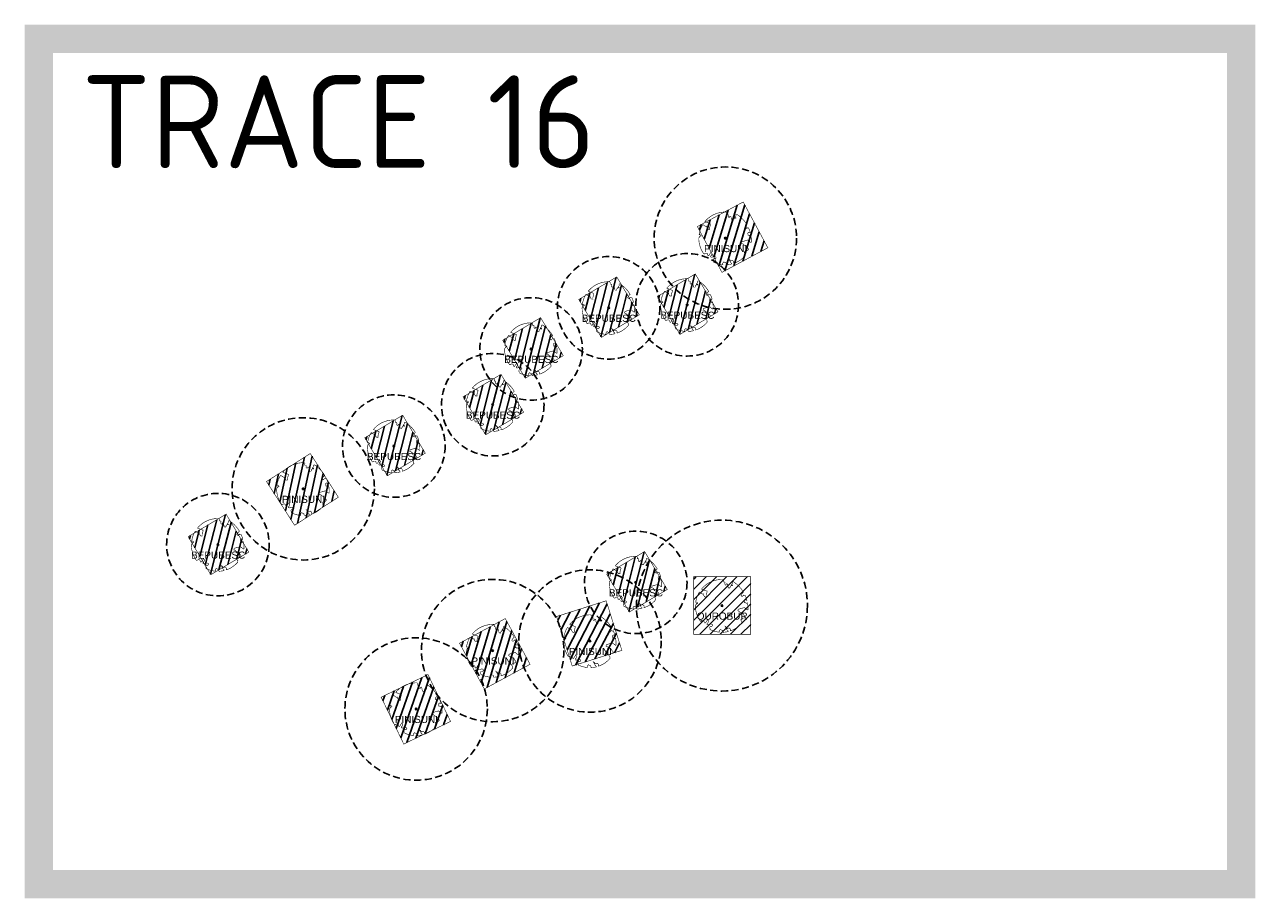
# Model space of a CAD drawing. Header units: metres. Extents: x 125971 to 135882, y 397879 to 402194.
# Tile 12 of 13: x 132446 to 132662, y 400820 to 400973. Entities that reach past the tile are written whole.
import ezdxf
from ezdxf.enums import TextEntityAlignment as Align

# ---------------------------------------------------------------- set-up
doc = ezdxf.new("R2010")
doc.units = ezdxf.units.M
doc.linetypes.add('DASHED', pattern=[0.75, 0.5, -0.25])
doc.linetypes.add('HIDDEN', pattern=[0.375, 0.25, -0.125])
for name, color, linetype in [('01-XX-XX-VIEWPORTS', 10, 'DASHED'), ('03_INR_BOMEN_GROOT', 74, 'Continuous'), ('03_INR_BOMEN_GROOT @ 1', 74, 'Continuous'), ('03_INR_BOMEN_GROOT_TEKST', 7, 'Continuous'), ('N-GV-GR-BOOMSPIELGEL-BEPUBESC', 83, 'Continuous'), ('N-GV-GR-BOOMSPIELGEL-PINISUNI', 83, 'Continuous'), ('N-GV-GR-BOOMSPIELGEL-TICORDAT', 83, 'Continuous'), ('N-GV-GR-GROEIPLAATS BOMEN', 32, 'Continuous'), ('N-GV-GR-GROEIPLAATS BOMEN-A', 32, 'Continuous')]:
    doc.layers.add(name, color=color, linetype=linetype)
doc.styles.add('M_1_1000_PS_2.5MM', font='arial.ttf', dxfattribs={"height": 2.5})
doc.styles.add('NLCS-ISO-M200-T25', font='NLCS-ISO.ttf', dxfattribs={"height": 0.5})

# ---------------------------------------------------------------- blocks, each defined once
blk = doc.blocks.new('INR_BOMEN_GROOT')
at = {"layer": '03_INR_BOMEN_GROOT', "const_width": 0.2}
blk.add_lwpolyline([(-0.79, -8.62), (-0.81, -8.64), (-0.82, -8.65), (-0.84, -8.67), (-0.85, -8.68), (-0.86, -8.69), (-0.88, -8.71), (-0.89, -8.72), (-0.9, -8.74), (-0.92, -8.76), (-0.93, -8.78), (-0.94, -8.81), (-0.94, -8.84), (-0.95, -8.88), (-0.94, -8.93), (-0.93, -8.99), (-0.87, -9.21, -0.52938), (-0.97, -9.32, -0.087139), (-4.06, -8.46, -0.372341), (-4.18, -8.18), (-4.3, -7.53), (-3.99, -7.22), (-3.64, -7.29), (-3.23, -6.98), (-3.39, -6.59), (-3.82, -6.45), (-4.96, -6.71), (-5.24, -6.56), (-5.21, -6.31), (-4.95, -6.15), (-4.71, -5.38), (-5.02, -4.88), (-5.79, -6.12, -0.504641), (-6.23, -5.74, 0.331948), (-6.48, -5.34, 0.282008), (-7.3, -5.49), (-7.24, -5.46, -0.512156), (-7.61, -5.46, -0.16076), (-9.32, 0.1), (-9.1, 0.31), (-9.1, 0.54), (-8.89, 0.58), (-8.92, 0.8), (-8.59, 0.7), (-8.49, 0.95), (-8.89, 1.22), (-9.02, 1.32), (-9.24, 1.1, -0.106371), (-7.94, 4.77), (-6.78, 4.02), (-6.56, 4.17), (-6.42, 3.56), (-6.01, 3.06), (-5.53, 3.06), (-5.54, 3.64), (-5.18, 4.9), (-5.23, 5.14), (-5.5, 5.17), (-7.19, 5.82, -0.236298), (0.41, 9.17, 0.159625), (0.63, 8.72, 0.350802), (0.58, 8.28, -0.504641), (1.1, 8.03), (0.97, 7.63), (1.18, 7.25), (1.47, 7.27), (1.51, 7.58), (1.72, 7.7), (1.98, 7.51), (2.19, 6.35), (2.36, 6.19), (2.78, 6.2), (2.9, 6.7), (3.07, 6.76), (3.24, 7.17), (3.66, 6.94, 0.733583), (3.51, 7.26, -0.861625), (3.42, 7.55, 0.279978), (3.74, 8.03), (3.72, 8.05, -0.827056), (4.04, 8.38, -0.116774), (7.59, 4.67), (7.52, 4.66), (7.47, 4.65), (7.42, 4.63), (7.39, 4.61), (7.36, 4.59), (7.34, 4.57), (7.32, 4.55), (6.89, 3.99), (6.88, 3.97), (6.87, 3.96), (6.87, 3.94), (6.86, 3.92), (6.85, 3.9), (6.85, 3.88), (6.84, 3.86), (6.83, 3.84), (6.82, 3.81), (6.81, 3.79), (6.79, 3.76), (6.78, 3.73), (6.76, 3.7), (6.75, 3.67), (6.73, 3.64), (6.72, 3.61), (6.71, 3.58), (6.71, 3.55), (6.7, 3.53), (6.7, 3.5), (6.7, 3.48), (6.71, 3.46), (6.71, 3.45), (6.72, 3.43), (6.73, 3.42), (6.75, 3.42), (6.76, 3.41), (6.78, 3.41), (6.8, 3.41), (6.82, 3.41), (6.84, 3.41), (6.86, 3.4), (6.88, 3.39), (6.91, 3.38), (6.93, 3.37), (6.95, 3.36), (6.97, 3.34), (7, 3.32), (7.02, 3.3), (7.05, 3.28), (7.07, 3.26), (7.1, 3.24), (7.12, 3.22), (7.14, 3.2), (7.59, 3.71), (7.61, 3.68), (7.63, 3.66), (7.65, 3.63), (7.67, 3.6), (7.69, 3.57), (7.72, 3.54), (7.76, 3.53), (7.82, 3.52), (7.9, 3.53), (8.01, 3.55), (8.15, 3.6, -0.040997), (8.76, 1.88), (8.44, 1.93), (8.16, 2.11), (8.01, 1.98), (7.83, 1.7), (8, 1.43), (7.91, 1.04), (8.27, 1.01), (8.51, 0.77), (8.95, 1.06, -0.05814), (9.12, -1.52), (8.87, -1.47), (7.86, -0.67), (7.42, -0.82), (5.72, -1.27), (5.58, -1.83), (6.23, -2.09), (6.33, -2.31), (7.54, -2.9), (7.56, -3.23), (7.97, -3.58), (8.13, -3.91), (7.86, -4.35), (7.24, -4.45), (6.67, -4.81), (6.67, -5.19), (7.02, -5.61), (6.93, -5.78), (7.06, -6.05, -0.13428), (3.04, -8.84, -0.541727), (2.92, -8.75), (2.94, -8.48), (2.94, -8.35), (2.92, -8.24), (2.89, -8.17), (2.85, -8.11), (2.81, -8.07), (2.76, -8.03), (2.72, -8), (2.68, -7.97), (2.64, -7.94), (2.61, -7.91), (2.58, -7.88), (2.55, -7.85), (2.52, -7.83), (2.49, -7.82), (2.46, -7.81), (2.43, -7.81), (2.4, -7.82), (2.36, -7.84), (2.33, -7.85), (2.29, -7.87), (2.25, -7.89), (2.21, -7.91), (2.17, -7.93), (2.14, -7.94), (2.1, -7.95), (2.06, -7.96), (2.02, -7.96), (1.98, -7.97), (1.95, -7.97), (1.92, -7.98), (1.88, -8), (1.86, -8.01), (1.83, -8.04), (1.8, -8.06), (1.78, -8.09), (1.76, -7.91), (1.72, -7.86), (1.52, -7.53), (1.12, -7.31), (1.69, -8.24), (1.68, -8.27), (1.68, -8.3), (1.67, -8.33), (1.67, -8.35), (1.68, -8.38), (1.69, -8.41), (1.71, -8.44), (1.74, -8.47), (1.78, -8.5), (1.82, -8.53), (1.87, -8.58), (1.92, -8.63), (1.98, -8.69), (2.04, -8.77), (2.19, -8.96, -0.543104), (2.14, -9.11, -0.046766), (0.43, -9.36, -0.385168), (0.33, -9.28), (0.28, -8.93), (0.25, -8.82), (0.22, -8.74), (0.19, -8.69), (0.16, -8.66), (0.12, -8.65), (0.09, -8.64), (0.05, -8.64), (0.02, -8.64), (-0.02, -8.63), (-0.05, -8.62), (-0.08, -8.61), (-0.11, -8.6), (-0.14, -8.59), (-0.17, -8.58), (-0.2, -8.56), (-0.23, -8.55), (-0.25, -8.54), (-0.28, -8.52), (-0.31, -8.51), (-0.33, -8.5), (-0.35, -8.48), (-0.37, -8.47), (-0.39, -8.45), (-0.4, -8.43), (-0.41, -8.42), (-0.42, -8.4), (-0.43, -8.38), (-0.44, -8.37), (-0.45, -8.36), (-0.46, -8.35), (-0.48, -8.34), (-0.49, -8.34), (-0.51, -8.34), (-0.53, -8.34), (-0.55, -8.35), (-0.57, -8.36), (-0.59, -8.38), (-0.61, -8.4), (-0.64, -8.42), (-0.66, -8.44), (-0.68, -8.47), (-0.7, -8.49), (-0.72, -8.52), (-0.74, -8.55), (-0.76, -8.57), (-0.77, -8.6)], format="xyb", close=True, dxfattribs=at)
at = {"layer": '03_INR_BOMEN_GROOT', "color": 7}
blk.add_circle((0, 0), 0.274, dxfattribs=at)
at = {"layer": '03_INR_BOMEN_GROOT_TEKST', "style": 'M_1_1000_PS_2.5MM'}
blk.add_attdef('ES', text='', height=2.5, dxfattribs=at).set_placement((0.09, -4.92), align=Align.CENTER)

msp = doc.modelspace()

# ---------------------------------------------------------------- hatches: boundary and pattern name
at = {"layer": 'N-GV-GR-GROEIPLAATS BOMEN-A', "linetype": 'HIDDEN', "ltscale": 2000}
h = msp.add_hatch(dxfattribs=at)
h.set_pattern_fill('ANSI31', color=256, scale=0.4, angle=28.2264)
h.set_pattern_definition([(73.2263508, (209115.3521, -9691.1174), (-1.215964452, 0.3665111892), [])])
h.paths.add_polyline_path([(132568.16, 400929.87), (132576.21, 400934.19), (132571.89, 400942.23), (132563.85, 400937.91)])
h = msp.add_hatch(dxfattribs=at)
h.set_pattern_fill('ANSI31', color=256, scale=0.4, angle=30.7634)
h.set_pattern_definition([(75.76340422, (227185.51, -5897.2624), (-1.230996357, 0.312326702), [])])
h.paths.add_polyline_path([(132546.99, 400918.45), (132553.65, 400922.41), (132549.69, 400929.07), (132543.03, 400925.11)])
h = msp.add_hatch(dxfattribs=at)
h.set_pattern_fill('ANSI31', color=256, scale=0.4, angle=30.7634)
h.set_pattern_definition([(75.76340422, (227199.3056, -5896.7417), (-1.230996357, 0.312326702), [])])
h.paths.add_polyline_path([(132560.79, 400918.97), (132567.45, 400922.93), (132563.48, 400929.59), (132556.82, 400925.63)])
h = msp.add_hatch(dxfattribs=at)
h.set_pattern_fill('ANSI31', color=256, scale=0.4, angle=30.7634)
h.set_pattern_definition([(75.76340422, (227172.1658, -5904.4245), (-1.230996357, 0.312326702), [])])
h.paths.add_polyline_path([(132533.65, 400911.28), (132540.31, 400915.25), (132536.34, 400921.91), (132529.68, 400917.94)])
h = msp.add_hatch(dxfattribs=at)
h.set_pattern_fill('ANSI31', color=256, scale=0.4, angle=30.7634)
h.set_pattern_definition([(75.76340422, (227165.2049, -5914.3711), (-1.230996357, 0.312326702), [])])
h.paths.add_polyline_path([(132526.69, 400901.34), (132533.35, 400905.3), (132529.38, 400911.96), (132522.72, 400908)])
h = msp.add_hatch(dxfattribs=at)
h.set_pattern_fill('ANSI31', color=256, scale=0.4, angle=30.7634)
h.set_pattern_definition([(75.76340422, (227147.9479, -5921.5541), (-1.230996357, 0.312326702), [])])
h.paths.add_polyline_path([(132509.43, 400894.15), (132516.09, 400898.12), (132512.12, 400904.78), (132505.47, 400900.81)])
h = msp.add_hatch(dxfattribs=at)
h.set_pattern_fill('ANSI31', color=256, scale=0.4, angle=32.6864)
h.set_pattern_definition([(77.68635023, (240739.6946, -2539.5776), (-1.2407833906, 0.2708441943), [])])
h.paths.add_polyline_path([(132493.15, 400885.45), (132500.83, 400890.38), (132495.9, 400898.06), (132488.22, 400893.13)])
h = msp.add_hatch(dxfattribs=at)
h.set_pattern_fill('ANSI31', color=256, scale=0.4, angle=30.7634)
h.set_pattern_definition([(75.76340422, (227116.9545, -5938.9302), (-1.230996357, 0.312326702), [])])
h.paths.add_polyline_path([(132478.44, 400876.78), (132485.1, 400880.74), (132481.13, 400887.4), (132474.47, 400883.44)])
h = msp.add_hatch(dxfattribs=at)
h.set_pattern_fill('ANSI31', color=256, scale=0.4, angle=30.7634)
h.set_pattern_definition([(75.76340422, (227190.4148, -5945.4878), (-1.230996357, 0.312326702), [])])
h.paths.add_polyline_path([(132551.9, 400870.22), (132558.56, 400874.18), (132554.59, 400880.84), (132547.93, 400876.88)])
h = msp.add_hatch(dxfattribs=at)
h.set_pattern_fill('ANSI31', color=256, scale=0.4)
h.set_pattern_definition([(45, (5800.9814, 2890.2892), (-0.898025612, 0.898025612), [])])
h.paths.add_polyline_path([(132563.2, 400866.3), (132573.2, 400866.3), (132573.2, 400876.44), (132563.2, 400876.44)])
h = msp.add_hatch(dxfattribs=at)
h.set_pattern_fill('ANSI31', color=256, scale=0.4, angle=17.5448)
h.set_pattern_definition([(62.5447939, (131653.9751, -16833.2709), (-1.1269618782, 0.5855398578), [])])
h.paths.add_polyline_path([(132541.88, 400860.73), (132550.59, 400863.48), (132547.84, 400872.19), (132539.13, 400869.43)])
h = msp.add_hatch(dxfattribs=at)
h.set_pattern_fill('ANSI31', color=256, scale=0.4, angle=28.4146)
h.set_pattern_definition([(73.41462108, (210422.4934, -9510.5437), (-1.2171622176, 0.3625136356), [])])
h.paths.add_polyline_path([(132526.45, 400856.7), (132534.48, 400861.04), (132530.13, 400869.07), (132522.1, 400864.73)])
h = msp.add_hatch(dxfattribs=at)
h.set_pattern_fill('ANSI31', color=256, scale=0.4, angle=25.758)
h.set_pattern_definition([(70.7579631, (191303.7788, -12689.6969), (-1.1990512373, 0.4185404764), [])])
h.paths.add_polyline_path([(132512.31, 400847.03), (132520.53, 400851), (132516.56, 400859.23), (132508.34, 400855.26)])

# ---------------------------------------------------------------- linework, layer by layer
at = {"layer": '01-XX-XX-VIEWPORTS', "ltscale": 100, "const_width": 5}
msp.add_lwpolyline([(132448.26, 400822.42), (132659.29, 400822.42), (132659.29, 400970.88), (132448.26, 400970.88)], close=True, dxfattribs=at)
at = {"layer": 'N-GV-GR-BOOMSPIELGEL-BEPUBESC', "linetype": 'HIDDEN', "ltscale": 5}
for centre in [(132562.06, 400924.17), (132548.27, 400923.64), (132534.66, 400916.42), (132527.93, 400906.63), (132510.57, 400899.36), (132479.69, 400882.05), (132553.03, 400875.42)]:
    msp.add_circle(centre, 9, dxfattribs=at)
at = {"layer": 'N-GV-GR-BOOMSPIELGEL-PINISUNI', "linetype": 'HIDDEN', "ltscale": 5}
for centre in [(132568.76, 400935.88), (132494.66, 400891.85), (132545.01, 400865.13), (132527.93, 400863.45), (132514.48, 400853.19)]:
    msp.add_circle(centre, 12.5, dxfattribs=at)
at = {"layer": 'N-GV-GR-BOOMSPIELGEL-TICORDAT', "linetype": 'HIDDEN', "ltscale": 5}
msp.add_circle((132568.16, 400871.34), 15, dxfattribs=at)
at = {"layer": 'N-GV-GR-GROEIPLAATS BOMEN', "linetype": 'HIDDEN', "ltscale": 2000, "const_width": 0.1}
for points in [[(132568.16, 400929.87), (132576.21, 400934.19), (132571.89, 400942.23), (132563.85, 400937.91)], [(132546.99, 400918.45), (132553.65, 400922.41), (132549.69, 400929.07), (132543.03, 400925.11)], [(132560.79, 400918.97), (132567.45, 400922.93), (132563.48, 400929.59), (132556.82, 400925.63)], [(132533.65, 400911.28), (132540.31, 400915.25), (132536.34, 400921.91), (132529.68, 400917.94)], [(132526.69, 400901.34), (132533.35, 400905.3), (132529.38, 400911.96), (132522.72, 400908)], [(132509.43, 400894.15), (132516.09, 400898.12), (132512.12, 400904.78), (132505.47, 400900.81)], [(132493.15, 400885.45), (132500.83, 400890.38), (132495.9, 400898.06), (132488.22, 400893.13)], [(132478.44, 400876.78), (132485.1, 400880.74), (132481.13, 400887.4), (132474.47, 400883.44)], [(132551.9, 400870.22), (132558.56, 400874.18), (132554.59, 400880.84), (132547.93, 400876.88)], [(132563.2, 400866.3), (132573.2, 400866.3), (132573.2, 400876.44), (132563.2, 400876.44)], [(132541.88, 400860.73), (132550.59, 400863.48), (132547.84, 400872.19), (132539.13, 400869.43)], [(132526.45, 400856.7), (132534.48, 400861.04), (132530.13, 400869.07), (132522.1, 400864.73)], [(132512.31, 400847.03), (132520.53, 400851), (132516.56, 400859.23), (132508.34, 400855.26)]]:
    msp.add_lwpolyline(points, close=True, dxfattribs=at)

# ---------------------------------------------------------------- block references
at = {"layer": '03_INR_BOMEN_GROOT @ 1', "xscale": 0.5, "yscale": 0.5, "zscale": 0.5}
for p, values in [((132568.76, 400935.88), {'ES': 'PINISUNI'}), ((132562.06, 400924.17), {'ES': 'BEPUBESC'}), ((132548.27, 400923.64), {'ES': 'BEPUBESC'}), ((132534.66, 400916.42), {'ES': 'BEPUBESC'}), ((132527.93, 400906.63), {'ES': 'BEPUBESC'}), ((132510.57, 400899.36), {'ES': 'BEPUBESC'}), ((132494.66, 400891.85), {'ES': 'PINISUNI'}), ((132479.69, 400882.05), {'ES': 'BEPUBESC'}), ((132553.03, 400875.42), {'ES': 'BEPUBESC'}), ((132568.16, 400871.34), {'ES': 'QUROBUR'}), ((132527.93, 400863.45), {'ES': 'PINISUNI'}), ((132545.01, 400865.13), {'ES': 'PINISUNI'}), ((132514.48, 400853.19), {'ES': 'PINISUNI'})]:
    msp.add_blockref('INR_BOMEN_GROOT', p, dxfattribs=at).add_auto_attribs(values)

# ---------------------------------------------------------------- texts
at = {"layer": '01-XX-XX-VIEWPORTS', "insert": (132455.73, 400964.47), "char_height": 16.283, "attachment_point": 1, "style": 'NLCS-ISO-M200-T25'}
msp.add_mtext_dynamic_manual_height_columns('TRACE 16', width=108.2309, gutter_width=81.41, heights=[0], dxfattribs=at)

doc.saveas('drawing.dxf')
